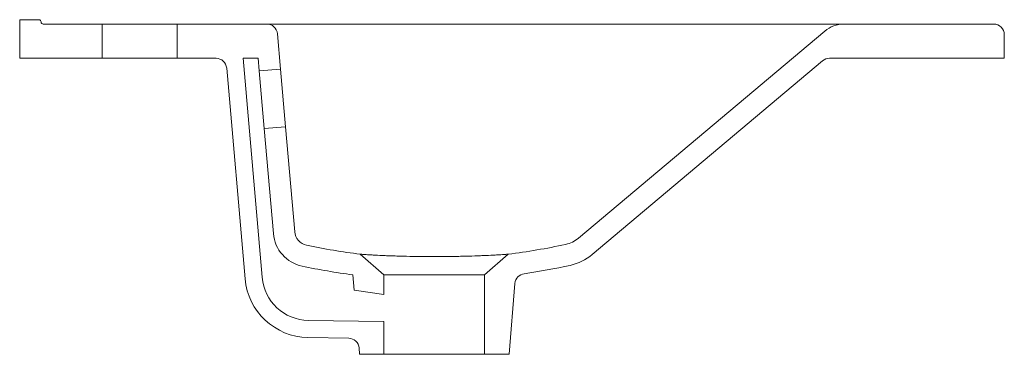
# Model space of a CAD drawing. Header units: millimetres. Extents: x 4743.362 to 4743.822, y 2744.885 to 2745.041.
import ezdxf

# ---------------------------------------------------------------- set-up
doc = ezdxf.new("R2010")
doc.units = ezdxf.units.MM
doc.layers.add('SANINDUSA', color=3, linetype='Continuous')

msp = doc.modelspace()

# ---------------------------------------------------------------- linework, layer by layer
at = {"layer": 'SANINDUSA', "linetype": 'Continuous', "lineweight": 15}
for p, q in [((4743.361758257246, 2745.040587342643), (4743.370758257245, 2745.040587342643)), ((4743.361758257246, 2745.040587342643), (4743.361758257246, 2745.022587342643)), ((4743.400258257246, 2745.038587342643), (4743.372758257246, 2745.038587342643)), ((4743.400258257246, 2745.022587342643), (4743.400258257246, 2745.038587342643)), ((4743.435258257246, 2745.038587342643), (4743.400258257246, 2745.038587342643)), ((4743.477176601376, 2745.038587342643), (4743.435258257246, 2745.038587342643)), ((4743.435258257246, 2745.038587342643), (4743.435258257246, 2745.022587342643)), ((4743.489040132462, 2745.038587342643), (4743.477176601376, 2745.038587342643)), ((4743.727392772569, 2745.038587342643), (4743.489040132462, 2745.038587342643)), ((4743.738048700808, 2745.038587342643), (4743.727392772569, 2745.038587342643)), ((4743.816758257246, 2745.038587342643), (4743.746853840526, 2745.038587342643)), ((4743.482157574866, 2745.034023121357), (4743.483597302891, 2745.01756695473)), ((4743.622814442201, 2744.938781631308), (4743.73785481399, 2745.035311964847)), ((4743.821758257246, 2745.022587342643), (4743.821758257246, 2745.033587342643)), ((4743.400258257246, 2745.022587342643), (4743.361758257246, 2745.022587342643)), ((4743.435258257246, 2745.022587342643), (4743.400258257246, 2745.022587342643)), ((4743.453480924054, 2745.022587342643), (4743.435258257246, 2745.022587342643)), ((4743.466093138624, 2745.022587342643), (4743.475025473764, 2744.920490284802)), ((4743.473119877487, 2745.022587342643), (4743.466093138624, 2745.022587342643)), ((4743.473119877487, 2745.022587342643), (4743.47363535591, 2745.016695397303)), ((4743.821758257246, 2745.022587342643), (4743.740067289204, 2745.022587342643)), ((4743.458461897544, 2745.018023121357), (4743.46705591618, 2744.919793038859)), ((4743.629242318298, 2744.931121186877), (4743.736853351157, 2745.021417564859)), ((4743.483597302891, 2745.01756695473), (4743.47363535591, 2745.016695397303)), ((4743.475988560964, 2744.989798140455), (4743.47363535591, 2745.016695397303)), ((4743.483597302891, 2745.01756695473), (4743.485950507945, 2744.990669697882)), ((4743.475988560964, 2744.989798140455), (4743.485950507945, 2744.990669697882)), ((4743.485950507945, 2744.990669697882), (4743.490234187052, 2744.941707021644)), ((4743.475988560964, 2744.989798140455), (4743.480272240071, 2744.940835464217)), ((4743.520855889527, 2744.931268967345), (4743.531940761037, 2744.921633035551)), ((4743.578940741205, 2744.921633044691), (4743.590025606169, 2744.931268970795)), ((4743.518005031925, 2744.914427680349), (4743.517374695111, 2744.921632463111)), ((4743.531940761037, 2744.912417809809), (4743.531940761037, 2744.921633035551)), ((4743.578940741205, 2744.921633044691), (4743.578940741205, 2744.884587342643)), ((4743.593159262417, 2744.917660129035), (4743.590440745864, 2744.884587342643)), ((4743.531940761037, 2744.912417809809), (4743.518005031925, 2744.914427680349)), ((4743.496557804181, 2744.900411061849), (4743.531940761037, 2744.899793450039)), ((4743.531940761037, 2744.884587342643), (4743.531940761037, 2744.899793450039)), ((4743.49641818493, 2744.892412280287), (4743.515465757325, 2744.892079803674)), ((4743.520440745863, 2744.884587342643), (4743.520359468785, 2744.887516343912)), ((4743.531940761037, 2744.884587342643), (4743.520440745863, 2744.884587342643)), ((4743.590440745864, 2744.884587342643), (4743.578940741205, 2744.884587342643))]:
    msp.add_line(p, q, dxfattribs=at)
for centre, radius, start, end in [((4743.370758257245, 2745.039587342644), 0.0010000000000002, 0, 90), ((4743.372758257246, 2745.039587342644), 0.0010000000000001, 180, 270), ((4743.477176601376, 2745.033587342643), 0.0050000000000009, 4.999999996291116, 90), ((4743.746853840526, 2745.024587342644), 0.0140000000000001, 90, 130.0000000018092), ((4743.816758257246, 2745.033587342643), 0.005, 0, 90), ((4743.453480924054, 2745.017587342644), 0.0050000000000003, 4.999999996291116, 90), ((4743.740067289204, 2745.017587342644), 0.0050000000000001, 90, 130.0000000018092), ((4743.497207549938, 2744.942317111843), 0.0170000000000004, 184.9999999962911, 258.0699330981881), ((4743.497207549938, 2744.942317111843), 0.0070000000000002, 184.9999999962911, 258.0699330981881), ((4743.613815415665, 2744.949506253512), 0.0140000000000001, 282.2554904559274, 310.0000000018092), ((4743.613815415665, 2744.949506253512), 0.024, 282.2554904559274, 310.0000000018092), ((4743.598140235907, 2744.917224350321), 0.0050000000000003, 98.21963588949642, 175.0000000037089), ((4743.496941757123, 2744.922407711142), 0.03, 184.9999999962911, 268.9999999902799), ((4743.496941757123, 2744.922407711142), 0.0220000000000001, 184.9999999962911, 268.9999999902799), ((4743.515378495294, 2744.887080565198), 0.0050000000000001, 4.999999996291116, 88.99999999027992)]:
    msp.add_arc(centre, radius, start, end, dxfattribs=at)
for points, knots in [([(4743.738048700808, 2745.038587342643), (4743.73976962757, 2745.038587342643), (4743.741328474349, 2745.038587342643), (4743.743504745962, 2745.038587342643), (4743.744202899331, 2745.038587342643), (4743.745219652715, 2745.038587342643), (4743.745553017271, 2745.038587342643), (4743.746045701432, 2745.038587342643), (4743.746208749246, 2745.038587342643), (4743.746532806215, 2745.038587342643), (4743.746695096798, 2745.038587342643), (4743.746853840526, 2745.038587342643)], [0, 0, 0, 0, 0.4999999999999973, 0.4999999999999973, 0.7499999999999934, 0.7499999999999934, 0.8749999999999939, 0.8749999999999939, 0.9374999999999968, 0.9374999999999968, 1, 1, 1, 1]), ([(4743.520855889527, 2744.931268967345), (4743.520855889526, 2744.931268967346), (4743.521085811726, 2744.931251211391), (4743.522022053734, 2744.93118109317), (4743.522711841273, 2744.9311301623), (4743.524056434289, 2744.931039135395), (4743.524556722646, 2744.931006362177), (4743.525386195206, 2744.930954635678), (4743.525676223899, 2744.930936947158), (4743.526276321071, 2744.930901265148), (4743.526587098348, 2744.930883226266), (4743.528193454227, 2744.930792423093), (4743.529644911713, 2744.930717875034), (4743.532069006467, 2744.930608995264), (4743.532921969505, 2744.930573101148), (4743.534677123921, 2744.930504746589), (4743.535582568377, 2744.930472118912), (4743.537447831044, 2744.930410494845), (4743.538407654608, 2744.930381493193), (4743.540381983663, 2744.930327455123), (4743.541398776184, 2744.930302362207), (4743.544519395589, 2744.930233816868), (4743.546645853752, 2744.930197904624), (4743.549901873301, 2744.930159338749), (4743.550998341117, 2744.930149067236), (4743.553213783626, 2744.930134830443), (4743.554336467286, 2744.930130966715), (4743.557671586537, 2744.930131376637), (4743.559871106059, 2744.930147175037), (4743.563134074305, 2744.930186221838), (4743.564215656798, 2744.930201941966), (4743.566366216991, 2744.930238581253), (4743.567420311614, 2744.9302592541), (4743.570509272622, 2744.93032756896), (4743.5724767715, 2744.930381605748), (4743.574820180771, 2744.930459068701), (4743.575283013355, 2744.930475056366), (4743.576196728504, 2744.93050798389), (4743.576647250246, 2744.930524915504), (4743.57796601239, 2744.930576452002), (4743.578806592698, 2744.9306119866), (4743.581214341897, 2744.930720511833), (4743.582668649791, 2744.930795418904), (4743.584287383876, 2744.930887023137), (4743.584601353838, 2744.930905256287), (4743.585201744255, 2744.930940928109), (4743.585489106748, 2744.930958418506), (4743.586313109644, 2744.931009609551), (4743.58681176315, 2744.931042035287), (4743.587707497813, 2744.931102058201), (4743.588104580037, 2744.931129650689), (4743.588621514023, 2744.931166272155), (4743.588780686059, 2744.931177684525), (4743.589072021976, 2744.931198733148), (4743.589204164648, 2744.931208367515), (4743.589789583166, 2744.931251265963), (4743.590025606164, 2744.931268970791), (4743.590025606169, 2744.931268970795)], [0, 0, 0, 0, 0.0625000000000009, 0.0625000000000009, 0.1250000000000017, 0.1250000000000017, 0.1562500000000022, 0.1562500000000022, 0.1718750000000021, 0.1718750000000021, 0.187500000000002, 0.187500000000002, 0.2500000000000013, 0.2500000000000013, 0.2812500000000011, 0.2812500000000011, 0.3125000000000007, 0.3125000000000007, 0.3437500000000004, 0.3437500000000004, 0.375, 0.375, 0.4374999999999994, 0.4374999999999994, 0.4687499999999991, 0.4687499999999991, 0.4999999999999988, 0.4999999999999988, 0.5624999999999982, 0.5624999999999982, 0.5937499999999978, 0.5937499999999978, 0.6249999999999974, 0.6249999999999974, 0.6874999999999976, 0.6874999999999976, 0.7031249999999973, 0.7031249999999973, 0.7187499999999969, 0.7187499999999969, 0.7499999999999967, 0.7499999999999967, 0.8124999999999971, 0.8124999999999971, 0.8281249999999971, 0.8281249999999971, 0.8437499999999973, 0.8437499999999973, 0.8749999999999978, 0.8749999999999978, 0.9062499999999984, 0.9062499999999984, 0.9218749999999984, 0.9218749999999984, 0.9374999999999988, 0.9374999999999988, 1, 1, 1, 1]), ([(4743.578940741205, 2744.921633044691), (4743.578940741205, 2744.921633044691), (4743.578788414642, 2744.921633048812), (4743.578337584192, 2744.921633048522), (4743.578149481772, 2744.921632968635), (4743.57769825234, 2744.921632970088), (4743.57743792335, 2744.921633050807), (4743.576555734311, 2744.921633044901), (4743.575833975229, 2744.921633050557), (4743.574546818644, 2744.921633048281), (4743.574082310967, 2744.92163296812), (4743.573104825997, 2744.921632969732), (4743.572589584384, 2744.921633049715), (4743.57150674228, 2744.921633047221), (4743.570939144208, 2744.921632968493), (4743.570048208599, 2744.921632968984), (4743.569744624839, 2744.921632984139), (4743.569124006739, 2744.921633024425), (4743.568806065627, 2744.921633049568), (4743.567196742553, 2744.92163304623), (4743.565844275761, 2744.921633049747), (4743.563721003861, 2744.92163304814), (4743.562997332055, 2744.921632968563), (4743.561887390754, 2744.921632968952), (4743.561512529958, 2744.921632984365), (4743.560762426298, 2744.921633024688), (4743.56038640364, 2744.921633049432), (4743.558501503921, 2744.921633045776), (4743.556978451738, 2744.921633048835), (4743.55505568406, 2744.921633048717), (4743.554670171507, 2744.921633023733), (4743.553897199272, 2744.921632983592), (4743.553509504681, 2744.921632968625), (4743.552356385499, 2744.921632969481), (4743.551596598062, 2744.921633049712), (4743.549343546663, 2744.921633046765), (4743.547876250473, 2744.921633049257), (4743.545729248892, 2744.921633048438), (4743.545029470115, 2744.921632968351), (4743.543675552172, 2744.921632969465), (4743.543018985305, 2744.921633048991), (4743.541746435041, 2744.9216330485), (4743.541130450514, 2744.92163296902), (4743.539939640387, 2744.921632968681), (4743.539362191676, 2744.921633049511), (4743.537726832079, 2744.921633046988), (4743.536756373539, 2744.921633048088), (4743.535477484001, 2744.921633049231), (4743.535080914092, 2744.921632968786), (4743.534349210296, 2744.921632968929), (4743.534020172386, 2744.921633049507), (4743.533140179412, 2744.921633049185), (4743.532694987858, 2744.921633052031), (4743.53224292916, 2744.921633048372), (4743.532128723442, 2744.92163296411), (4743.531978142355, 2744.92163295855), (4743.531940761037, 2744.921633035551), (4743.531940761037, 2744.921633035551)], [0, 0, 0, 0, 0.0625000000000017, 0.0625000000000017, 0.0937500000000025, 0.0937500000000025, 0.1250000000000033, 0.1250000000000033, 0.1875000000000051, 0.1875000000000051, 0.218750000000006, 0.218750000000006, 0.2500000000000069, 0.2500000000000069, 0.2812500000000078, 0.2812500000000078, 0.2968750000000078, 0.2968750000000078, 0.3125000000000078, 0.3125000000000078, 0.3750000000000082, 0.3750000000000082, 0.4062500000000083, 0.4062500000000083, 0.4218750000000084, 0.4218750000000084, 0.4375000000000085, 0.4375000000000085, 0.5000000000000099, 0.5000000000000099, 0.51562500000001, 0.51562500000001, 0.5312500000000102, 0.5312500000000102, 0.5625000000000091, 0.5625000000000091, 0.6250000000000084, 0.6250000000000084, 0.6562500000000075, 0.6562500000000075, 0.6875000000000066, 0.6875000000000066, 0.7187500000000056, 0.7187500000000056, 0.7500000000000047, 0.7500000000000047, 0.8125000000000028, 0.8125000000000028, 0.8437500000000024, 0.8437500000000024, 0.8750000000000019, 0.8750000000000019, 0.9375000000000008, 0.9375000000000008, 0.9687500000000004, 0.9687500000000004, 1, 1, 1, 1]), ([(4743.578940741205, 2744.884587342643), (4743.578939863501, 2744.884587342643), (4743.578938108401, 2744.884587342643), (4743.57892399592, 2744.884587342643), (4743.578901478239, 2744.884587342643), (4743.578869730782, 2744.884587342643), (4743.578808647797, 2744.884587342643), (4743.578695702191, 2744.884587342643), (4743.578498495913, 2744.884587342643), (4743.578245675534, 2744.884587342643), (4743.577835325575, 2744.884587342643), (4743.57718689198, 2744.884587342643), (4743.576199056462, 2744.884587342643), (4743.575011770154, 2744.884587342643), (4743.573635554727, 2744.884587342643), (4743.572084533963, 2744.884587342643), (4743.570372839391, 2744.884587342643), (4743.56851768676, 2744.884587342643), (4743.566536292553, 2744.884587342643), (4743.564448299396, 2744.884587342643), (4743.56227334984, 2744.884587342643), (4743.560032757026, 2744.884587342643), (4743.557747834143, 2744.884587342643), (4743.555440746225, 2744.884587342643), (4743.553133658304, 2744.884587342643), (4743.550848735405, 2744.884587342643), (4743.548608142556, 2744.884587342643), (4743.546433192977, 2744.884587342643), (4743.544345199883, 2744.884587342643), (4743.542363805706, 2744.884587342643), (4743.540508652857, 2744.884587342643), (4743.538796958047, 2744.884587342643), (4743.537245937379, 2744.884587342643), (4743.535869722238, 2744.884587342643), (4743.534682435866, 2744.884587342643), (4743.533694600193, 2744.884587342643), (4743.533046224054, 2744.884587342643), (4743.532635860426, 2744.884587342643), (4743.532383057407, 2744.884587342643), (4743.532185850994, 2744.884587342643), (4743.532060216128, 2744.884587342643), (4743.53198722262, 2744.884587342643), (4743.531948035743, 2744.884587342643), (4743.531943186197, 2744.884587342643), (4743.531940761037, 2744.884587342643)], [0, 0, 0, 0, 0.0062515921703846, 0.0125009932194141, 0.0187506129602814, 0.0250028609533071, 0.0312601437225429, 0.046891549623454, 0.0625176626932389, 0.0781363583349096, 0.0937751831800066, 0.1250232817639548, 0.1562713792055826, 0.1875194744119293, 0.2187675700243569, 0.2500156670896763, 0.2812637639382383, 0.3125118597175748, 0.3437599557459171, 0.3750080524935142, 0.4062561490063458, 0.4375042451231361, 0.4687523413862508, 0.5000004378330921, 0.5312485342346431, 0.5624966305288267, 0.5937447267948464, 0.6249928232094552, 0.6562409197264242, 0.6874890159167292, 0.7187371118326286, 0.7499852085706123, 0.7812333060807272, 0.8124814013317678, 0.8437294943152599, 0.8749775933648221, 0.9062256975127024, 0.9218571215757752, 0.937483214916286, 0.9531018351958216, 0.9687407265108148, 0.9791646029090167, 0.989580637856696, 1, 1, 1, 1])]:
    msp.add_open_spline(points, degree=3, knots=knots, dxfattribs=at)
for points in [[(4743.520855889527, 2744.931268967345), (4743.512490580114, 2744.932306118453), (4743.504125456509, 2744.933700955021), (4743.495760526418, 2744.935468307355)], [(4743.616787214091, 2744.935825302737), (4743.607866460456, 2744.933887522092), (4743.598945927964, 2744.932375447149), (4743.590025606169, 2744.931268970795)], [(4743.618909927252, 2744.92605319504), (4743.611788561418, 2744.924506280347), (4743.604626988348, 2744.923213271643), (4743.597425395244, 2744.922172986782)], [(4743.517374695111, 2744.921632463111), (4743.509431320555, 2744.922676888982), (4743.501537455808, 2744.924026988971), (4743.493693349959, 2744.925684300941)]]:
    msp.add_open_spline(points, degree=3, dxfattribs=at)

doc.saveas('drawing.dxf')
